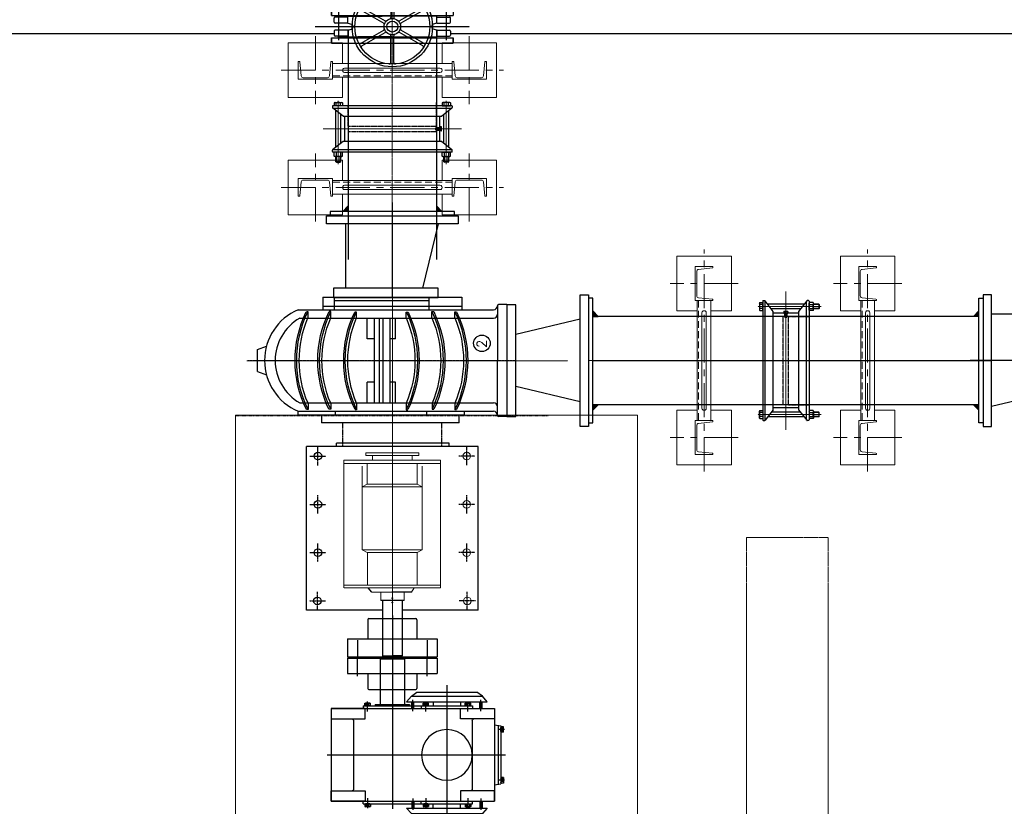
# Model space of a CAD drawing. Header units: inches. Extents: x -4968858 to -265257, y -220693 to 1871410.
# Tile 49 of 225: x -2027479 to -2023866, y 982008 to 984894. Entities that reach past the tile are written whole.
import ezdxf

# ---------------------------------------------------------------- set-up
doc = ezdxf.new("R2010")
doc.units = ezdxf.units.IN
doc.header["$MEASUREMENT"] = 0
doc.header["$PDSIZE"] = 0.25
for name, pattern in [('CENTER', [2, 1.25, -0.25, 0.25, -0.25]), ('CENTER2', [1.125, 0.75, -0.125, 0.125, -0.125]), ('CL-1', [1.25, 1, -0.125, 0, -0.125]), ('CONTINOUS', [0]), ('DASHED', [0.75, 0.5, -0.25]), ('HIDDEN', [0.375, 0.25, -0.125]), ('PHANTOM', [2.5, 1.25, -0.25, 0.25, -0.25, 0.25, -0.25]), ('PHANTOM2', [1.25, 0.625, -0.125, 0.125, -0.125, 0.125, -0.125]), ('XREF1$1$CENTER', [2, 1.25, -0.25, 0.25, -0.25])]:
    doc.linetypes.add(name, pattern=pattern)
for name, color, linetype, lineweight in [('01_Dimension', 12, 'Continuous', 13), ('01_Pipe Support', 31, 'Continuous', 13), ('01_WALL', 54, 'Continuous', 15), ('CABLE TRENCH', 254, 'DASHED', 0), ('CEN', 120, 'CENTER', 13), ('CENTER', 1, 'CL-1', 13)]:
    doc.layers.add(name, color=color, linetype=linetype, lineweight=lineweight)
for name, color, linetype in [('1', 1, 'Continuous'), ('11.drain pipe', 11, 'Continuous'), ('12.BASLPIPE', 96, 'Continuous'), ('2', 1, 'Continuous'), ('ext', 4, 'PHANTOM'), ('HID', 7, 'HIDDEN'), ('MOTOR', 62, 'Continuous'), ('PUMP', 4, 'Continuous'), ('XREF1$1$1', 1, 'XREF1$1$CENTER'), ('XREF1$1$BODY', 5, 'Continuous')]:
    doc.layers.add(name, color=color, linetype=linetype)
doc.styles.add('ROMANT', font='ROMANT.SHX')

# ---------------------------------------------------------------- blocks, each defined once
blk = doc.blocks.new('300NB_PS_MB5506-D')
at = {"layer": 'CEN'}
for p, q in [((0, 253.7), (0, -253.7)), ((-129, 198.2), (103.1, 198.2)), ((-129, -198.2), (103.1, -198.2))]:
    blk.add_line(p, q, dxfattribs=at)
at = {"layer": 'ext'}
for p, q in [((-122.4, 205.3), (-100.9, 205.3)), ((-122.4, 191), (-100.9, 191)), ((-120.7, 189.4), (-120.7, 207)), ((-122.4, -191), (-100.9, -191)), ((-122.4, -205.3), (-100.9, -205.3)), ((-120.7, -207), (-120.7, -189.4))]:
    blk.add_line(p, q, dxfattribs=at)
at = {"layer": 'HID'}
for p, q in [((-10, 161.9), (-85, 161.9)), ((-10, 161.9), (-10, -161.9)), ((10, 161.9), (85, 161.9)), ((10, 161.9), (10, -161.9)), ((-10, -161.9), (-85, -161.9)), ((10, -161.9), (85, -161.9))]:
    blk.add_line(p, q, dxfattribs=at)
at = {"layer": 'PUMP'}
for p, q in [((-85, -217.8), (-85, 217.8)), ((-82.8, 220), (-78.4, 220)), ((-76.2, 218.5), (-76.2, -217.8)), ((76.2, 218.5), (76.2, -217.8)), ((82.8, 220), (78.4, 220)), ((85, -217.8), (85, 217.8)), ((-122.4, 205.3), (-120.7, 207)), ((-122.4, 205.3), (-122.4, 191)), ((-120.7, 189.4), (-122.4, 191)), ((-120.7, 207), (-100.9, 207)), ((-120.7, 189.4), (-100.9, 189.4)), ((-100.9, 211.1), (-99.8, 213.1)), ((-100.9, 185.3), (-100.9, 211.1)), ((-100.9, 185.3), (-99.8, 183.3)), ((-99.8, 213.1), (-86.2, 213.1)), ((-86.2, 205.6), (-99.8, 205.6)), ((-86.2, 190.7), (-99.8, 190.7)), ((-99.8, 183.3), (-86.2, 183.3)), ((-85, 211.1), (-86.2, 213.1)), ((-85, 185.3), (-86.2, 183.3)), ((-85, 185.3), (-85, 211.1)), ((-67.2, 207), (67.2, 207)), ((-53.4, 189.4), (53.4, 189.4)), ((95.4, 213.1), (85, 213.1)), ((85, 183.3), (85, 213.1)), ((85, 205.6), (95.4, 205.6)), ((85, 190.7), (95.4, 190.7)), ((95.4, 183.3), (85, 183.3)), ((96.5, 211.1), (95.4, 213.1)), ((96.5, 185.3), (95.4, 183.3)), ((96.5, 211.1), (96.5, 185.3)), ((-46.6, -180.6), (-46.6, 180.6)), ((-46.6, 174), (46.6, 174)), ((-76.6, -219), (-46.6, -180.6)), ((-46.6, -174), (46.6, -174)), ((-46.6, -179.4), (-46.6, -179.6)), ((7.7, -174), (-7.7, -174)), ((-7.7, -179), (-7.7, -174)), ((-6, -180.6), (6, -180.6)), ((-4.4, -165.2), (-4.4, -174)), ((-4.4, -165.7), (-4, -165.2)), ((-4.4, -165.7), (4.4, -165.7)), ((-4.4, -168), (-4.4, -172.9)), ((4.4, -172.9), (-4.4, -172.9)), ((-4.4, -179), (-4.4, -174)), ((-4, -165.2), (4, -165.2)), ((-4, -165.2), (-4, -174)), ((-3.3, -159.8), (-3.3, -165.2)), ((2.2, -158.7), (-2.2, -158.7)), ((3.3, -159.8), (3.3, -165.2)), ((4, -165.2), (4, -174)), ((4.4, -165.7), (4, -165.2)), ((4.4, -165.2), (4.4, -174)), ((4.4, -168), (4.4, -172.9)), ((4.4, -179), (4.4, -174)), ((7.7, -179), (7.7, -174)), ((46.6, -179.4), (46.6, -179.6)), ((-120.7, -189.4), (-122.4, -191)), ((-122.4, -205.3), (-122.4, -191)), ((-122.4, -205.3), (-120.7, -207)), ((-120.7, -189.4), (-100.9, -189.4)), ((-120.7, -207), (-100.9, -207)), ((-100.9, -185.3), (-99.8, -183.3)), ((-100.9, -185.3), (-100.9, -211.1)), ((-100.9, -211.1), (-99.8, -213.1)), ((-99.8, -183.3), (-86.2, -183.3)), ((-86.2, -190.7), (-99.8, -190.7)), ((-86.2, -205.6), (-99.8, -205.6)), ((-99.8, -213.1), (-86.2, -213.1)), ((-85, -185.3), (-86.2, -183.3)), ((-85, -211.1), (-86.2, -213.1)), ((-85, -185.3), (-85, -211.1)), ((-67.2, -207), (67.2, -207)), ((-53.4, -189.4), (53.4, -189.4)), ((76.2, -186.1), (76.2, -189.4)), ((95.4, -183.3), (85, -183.3)), ((85, -183.3), (85, -213.1)), ((85, -190.7), (95.4, -190.7)), ((85, -205.6), (95.4, -205.6)), ((95.4, -213.1), (85, -213.1)), ((96.5, -185.3), (95.4, -183.3)), ((96.5, -211.1), (95.4, -213.1)), ((96.5, -211.1), (96.5, -185.3)), ((-82.8, -220), (-78.4, -220)), ((82.8, -220), (78.4, -220))]:
    blk.add_line(p, q, dxfattribs=at)
for points in [[(-46.6, 180.6), (-76.6, 219)], [(46.6, 180.6), (76.6, 219)], [(46.6, 180.6), (46.6, -180.6), (76.6, -219)]]:
    blk.add_lwpolyline(points, dxfattribs=at)
for centre, radius, start, end in [((-82.8, 217.8), 2.2, 90, 180), ((-78.4, 217.8), 2.2, 34.2717, 90), ((78.4, 217.8), 2.2, 90, 145.7283), ((82.8, 217.8), 2.2, 0, 90), ((-94.3, 209.4), 6.6, 145.6158, 214.3842), ((-76.3, 198.2), 24.7, 162.412, 197.588), ((-94.3, 187), 6.6, 145.6158, 214.3842), ((-91.6, 209.4), 6.6, 325.6158, 34.3842), ((-109.7, 198.2), 24.7, 342.412, 17.588), ((-91.6, 187), 6.6, 325.6158, 34.3842), ((89.9, 209.4), 6.6, 325.6158, 34.3842), ((71.9, 198.2), 24.7, 342.412, 17.588), ((89.9, 187), 6.6, 325.6158, 34.3842), ((-6, -179), 1.65, 180, 0), ((0, -173.9), 6.68, 228.8879, 311.1121), ((-2.2, -159.8), 1.1, 90, 180), ((2.2, -159.8), 1.1, 0, 90), ((6, -179), 1.65, 180, 0), ((-94.3, -187), 6.6, 145.6158, 214.3842), ((-76.3, -198.2), 24.7, 162.412, 197.588), ((-94.3, -209.4), 6.6, 145.6158, 214.3842), ((-91.6, -187), 6.6, 325.6158, 34.3842), ((-109.7, -198.2), 24.7, 342.412, 17.588), ((-91.6, -209.4), 6.6, 325.6158, 34.3842), ((89.9, -187), 6.6, 325.6158, 34.3842), ((71.9, -198.2), 24.7, 342.412, 17.588), ((89.9, -209.4), 6.6, 325.6158, 34.3842), ((-82.8, -217.8), 2.2, 180, 270), ((-78.4, -217.8), 2.2, 270, 0), ((78.4, -217.8), 2.2, 180, 270), ((82.8, -217.8), 2.2, 270, 0)]:
    blk.add_arc(centre, radius, start, end, dxfattribs=at)
blk = doc.blocks.new('Hex Nut - 10 mm side')
at = {"color": 0, "linetype": 'Continuous'}
for p, q in [((-9.2, -6.8), (-9.2, 6.8)), ((-0.7, 9.1), (-8.5, 9.1)), ((-0.7, 4.5), (-8.5, 4.5)), ((0, -6.8), (0, 6.8)), ((-0.7, -4.5), (-8.5, -4.5)), ((-0.7, -9.1), (-8.5, -9.1))]:
    blk.add_line(p, q, dxfattribs=at)
for centre, radius, start, end in [((-5, 6.8), 4.19, 147.1328, 212.8672), ((6.6, 0), 15.7, 163.2214, 196.7786), ((-4.2, 6.8), 4.19, 327.1328, 32.8672), ((-15.7, 0), 15.7, 343.2214, 16.7787), ((-5, -6.8), 4.19, 147.1328, 212.8672), ((-4.2, -6.8), 4.19, 327.1328, 32.8672)]:
    blk.add_arc(centre, radius, start, end, dxfattribs=at)
blk = doc.blocks.new('200FC-TV')
for p, q in [((-170, 425), (170, 425)), ((-170, 425), (-170, -175.3)), ((170, 425), (170, -175.3)), ((-126.8, 342.8), (126.8, 342.8)), ((-180, 307.1), (-180, -93.9)), ((-180, 307.1), (-170, 307.1)), ((180, 307.1), (170, 307.1)), ((180, 307.1), (180, -93.9)), ((-185, 262.5), (-180, 262.5)), ((-185, 262.5), (-185, 137.5)), ((-353, 245), (-355, 243)), ((-353, 245), (-185, 245)), ((-353, 155), (-355, 157)), ((-353, 155), (-185, 155)), ((-195, 148), (-215, 130.2)), ((-195, 148), (-195, -148)), ((195, 148), (195, -148)), ((195, 148), (215, 130.2)), ((-215, 130.2), (-230, 110.5)), ((-230, 110.5), (-230, -110.5)), ((-215, 130.2), (-215, -130.2)), ((-170, 129), (-195, 129)), ((-170, 121), (-195, 121)), ((-185, 137.5), (-180, 137.5)), ((170, 129), (195, 129)), ((170, 121), (195, 121)), ((215, 130.2), (215, -130.2)), ((215, 130.2), (230, 110.5)), ((230, 110.5), (230, -110.5)), ((-180, 93.9), (-170, 93.9)), ((180, 93.9), (170, 93.9)), ((-195, 50), (-180, 50)), ((195, 50), (180, 50)), ((233, 53.7), (230, 53.7)), ((235, 30), (235, 51.7)), ((235, 30), (373, 30)), ((235, 30), (235, -30)), ((373, 30), (373, -30)), ((373, 30), (375, 28)), ((375, 28), (375, -28)), ((235, -30), (373, -30)), ((235, -30), (235, -51.7)), ((373, -30), (375, -28)), ((-195, -50), (-180, -50)), ((195, -50), (180, -50)), ((233, -53.7), (230, -53.7)), ((-180, -93.9), (-170, -93.9)), ((-126.8, -93.1), (126.8, -93.1)), ((180, -93.9), (170, -93.9)), ((-215, -130.2), (-230, -110.5)), ((-195, -148), (-215, -130.2)), ((-170, -121), (-195, -121)), ((-170, -129), (-195, -129)), ((170, -121), (195, -121)), ((170, -129), (195, -129)), ((195, -148), (215, -130.2)), ((215, -130.2), (230, -110.5)), ((-170, -175.3), (170, -175.3)), ((-109.9, -175.3), (-106.1, -198)), ((109.9, -175.3), (106.1, -198)), ((-107.8, -188), (107.8, -188)), ((-106.1, -198), (106.1, -198))]:
    blk.add_line(p, q)
at = {"ltscale": 3}
for p, q in [((-355, 243), (-355, 157)), ((-353, 245), (-353, 155))]:
    blk.add_line(p, q, dxfattribs=at)
for points in [[(-170, 425), (-131.8, 425), (-131.8, 300), (-170, 300)], [(170, 425), (131.8, 425), (131.8, 300), (170, 300)], [(-170, -175.3), (-131.8, -175.3), (-131.8, -50.3), (-170, -50.3)], [(170, -175.3), (131.8, -175.3), (131.8, -50.3), (170, -50.3)]]:
    blk.add_lwpolyline(points, close=True)
blk.add_circle((0, 0), 93.1)
for centre, radius, start, end in [((-126.8, 347.8), 5, 180, 270), ((126.8, 347.8), 5, 270, 0), ((233, 51.7), 2, 0, 90), ((233, -51.7), 2, 270, 0), ((-126.8, -98.1), 5, 90, 180), ((126.8, -98.1), 5, 0, 90)]:
    blk.add_arc(centre, radius, start, end)
at = {"layer": '1', "ltscale": 3}
for p, q in [((0, 439.5), (0, -214.6)), ((-355, 200), (197.6, 200)), ((-255.8, 0), (389.2, 0))]:
    blk.add_line(p, q, dxfattribs=at)
at = {"layer": '1', "ltscale": 0.2}
for p, q in [((-159.2, 290.7), (-195.7, 290.7)), ((159.2, 290.7), (195.7, 290.7)), ((-160, 125), (-201.6, 125)), ((160, 125), (201.6, 125)), ((-159.2, 77.5), (-195.7, 77.5)), ((159.2, 77.5), (195.7, 77.5)), ((-159.2, -77.5), (-195.7, -77.5)), ((159.2, -77.5), (195.7, -77.5)), ((-160, -125), (-201.6, -125)), ((160, -125), (201.6, -125)), ((-93.2, -211), (-93.2, -187.8)), ((93.2, -211), (93.2, -187.8))]:
    blk.add_line(p, q, dxfattribs=at)
for p, xscale, yscale, zscale in [((-180, 290.7), 1.100000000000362, 1.100000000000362, 1.100000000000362), ((180, 290.7), -1.100000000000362, 1.10000000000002, 1.1), ((-180, 77.5), 1.100000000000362, 1.100000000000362, 1.100000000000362), ((180, 77.5), -1.100000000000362, 1.099999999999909, 1.1)]:
    blk.add_blockref('Hex Nut - 10 mm side', p, dxfattribs=dict(xscale=xscale, yscale=yscale, zscale=zscale))
for p, xscale, yscale, zscale, rotation in [((-180, -77.5), -1.100000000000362, 1.099999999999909, 1.1, 180), ((180, -77.5), 1.100000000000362, 1.100000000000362, 1.100000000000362, 180), ((-93.2, -208.1), -1.100000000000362, 1.100000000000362, 1.1, 90), ((93.2, -208.1), 1.100000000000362, 1.100000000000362, 1.100000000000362, 270)]:
    blk.add_blockref('Hex Nut - 10 mm side', p, dxfattribs=dict(xscale=xscale, yscale=yscale, zscale=zscale, rotation=rotation))
blk = doc.blocks.new('330-COUPLING')
for p, q in [((140, 165), (84, 165)), ((84, 165), (84, -165)), ((140, 165), (140, -165)), ((211, 165), (145, 165)), ((145, 165), (145, -165)), ((211, 165), (211, -165)), ((25, 86), (25, -86)), ((84, 90), (29, 90)), ((281, 90), (211, 90)), ((285, 86), (285, -86)), ((84, -90), (29, -90)), ((281, -90), (211, -90)), ((140, -165), (84, -165)), ((211, -165), (145, -165))]:
    blk.add_line(p, q)
for centre, start, end in [((29, 86), 90, 180), ((281, 86), 0, 90), ((29, -86), 180, 270), ((281, -86), 270, 0)]:
    blk.add_arc(centre, 4, start, end)
at = {"layer": '1'}
for p, q in [((73.9, 127.5), (138.7, 127.5)), ((206.1, 127.5), (141.3, 127.5)), ((73.9, -127.5), (138.7, -127.5)), ((206.1, -127.5), (141.3, -127.5))]:
    blk.add_line(p, q, dxfattribs=at)
at = {"layer": '1', "ltscale": 2}
for p, q in [((152.6, 0), (16.9, 0)), ((296.9, 0), (136.2, 0))]:
    blk.add_line(p, q, dxfattribs=at)
blk = doc.blocks.new('EFGF')
for p, q in [((31464.6, 7389), (31440.9, 7389)), ((31441.1, 7389), (31441.1, 7395)), ((31776.5, 7389), (31800.2, 7389)), ((31800.1, 7389), (31800.1, 7395)), ((31442.6, 7305.7), (31442.6, 7312.4)), ((31442.6, 7305.7), (31442.6, 7312.4)), ((31464.6, 7305.7), (31442.6, 7305.7)), ((31777.4, 7305.2), (31800.8, 7305.2)), ((31800.8, 7305.2), (31800.8, 7311.8)), ((31440.9, 7210.5), (31440.9, 7216.6)), ((31464.6, 7210.5), (31440.9, 7210.5)), ((31777.4, 7210.7), (31798.9, 7210.7)), ((31798.9, 7210.7), (31798.9, 7217.7)), ((31464.6, 7029.1), (31440.9, 7029.1)), ((31440.9, 7029.1), (31440.9, 7023.1)), ((31777.4, 7029), (31798.9, 7029)), ((31798.9, 7029), (31798.9, 7021.9)), ((31464.6, 6933.9), (31442.6, 6933.9)), ((31442.6, 6933.9), (31442.6, 6927.3)), ((31442.6, 6933.9), (31442.6, 6927.3)), ((31777.4, 6934.5), (31800.8, 6934.5)), ((31800.8, 6934.5), (31800.8, 6927.8)), ((31776.5, 6850.7), (31800.2, 6850.7)), ((31800.1, 6850.7), (31800.1, 6844.6))]:
    blk.add_line(p, q)
at = {"layer": 'PUMP'}
for centre, radius, start, end in [((31621.1, 7025.2), 411.3, 64.2785, 115.9635), ((31621.1, 7019.2), 411.3, 64.2082, 115.9668), ((31621.1, 7026.3), 395, 66.6995, 113.3417), ((31621.1, 6941.8), 411.3, 64.1002, 115.7255), ((31621.1, 6935.2), 411.3, 64.1002, 115.7255), ((31620.4, 6942.7), 395, 66.5791, 113.2213), ((31621.1, 6846.8), 411.3, 64.3922, 115.9808), ((31621.1, 6840.8), 411.3, 64.3922, 115.9808), ((31621.1, 6847.9), 395, 66.6995, 113.3417), ((31621.1, 7398.8), 411.3, 244.0192, 295.6078), ((31621.1, 7392.8), 411.3, 244.0192, 295.6078), ((31621.1, 7391.8), 395, 246.6583, 293.3005), ((31621.1, 7304.5), 411.3, 244.2745, 295.8998), ((31621.1, 7297.8), 411.3, 244.2745, 295.8998), ((31620.4, 7296.9), 395, 246.7787, 293.4209), ((31621.1, 7220.4), 411.3, 244.0332, 295.7918), ((31621.1, 7214.4), 411.3, 244.0365, 295.7215), ((31621.1, 7213.3), 395, 246.6583, 293.3005)]:
    blk.add_arc(centre, radius, start, end, dxfattribs=at)
blk = doc.blocks.new('150 510-TV')
at = {"color": 1, "linetype": 'CENTER', "lineweight": 9}
for p, q in [((345.4, 793.8), (345.4, -383.9)), ((578.2, 259.7), (-813.3, 259.7))]:
    blk.add_line(p, q, dxfattribs=at)
for p, q in [((305.6, 755), (293.1, 721.6)), ((386.7, 755), (399.2, 721.6)), ((-569.6, 574.7), (30.4, 574.7)), ((30.4, -55.3), (30.4, 574.7)), ((189.7, 569.2), (166, 569.2)), ((166.1, 569.2), (166.1, 575.2)), ((578.2, 515.2), (532.3, 515.2)), ((30.4, 464.9), (42.6, 464.9)), ((-740.6, 292.6), (-737, 296.3)), ((-740.6, 292.6), (-740.6, 259.7)), ((-737, 296.3), (-737, 259.7)), ((-740.6, 226.9), (-740.6, 259.7)), ((-737, 223.2), (-737, 259.7)), ((-740.6, 226.9), (-737, 223.2)), ((578.2, 4.2), (532.3, 4.2)), ((-569.6, -55.3), (30.4, -55.3)), ((145.1, -126.1), (346.2, -126.1)), ((551.2, -160), (551.2, -130))]:
    blk.add_line(p, q)
at = {"color": 0}
for p, q in [((305.6, 755), (386.7, 755)), ((-569.6, 296.3), (-569.6, 574.7)), ((544.3, 4.2), (544.3, 515.2)), ((-569.6, -55.3), (-569.6, 223.2)), ((117.9, 14.4), (145.3, 14.4))]:
    blk.add_line(p, q, dxfattribs=at)
at = {"linetype": 'HIDDEN'}
for p, q in [((30.4, 441.3), (117.9, 441.3)), ((30.4, 78.2), (117.9, 78.2))]:
    blk.add_line(p, q, dxfattribs=at)
for centre, radius, start, end in [((346.2, 526.3), 202.3, 23.1061, 156.8939), ((346.2, 510.9), 178.6, 29.8152, 150.1848)]:
    blk.add_arc(centre, radius, start, end)
at = {"layer": '1', "linetype": 'CENTER2', "ltscale": 0.5}
for p, q in [((-535.6, 564.2), (-535.6, 505.2)), ((-358.6, 562.2), (-358.6, 503.2)), ((-181.6, 562.2), (-181.6, 503.2)), ((-4.6, 562.2), (-4.6, 503.2)), ((-569.4, 534.7), (-502, 534.7)), ((-392.4, 532.7), (-325, 532.7)), ((-215.4, 532.7), (-148, 532.7)), ((-38.4, 532.7), (29, 532.7)), ((-535.7, -44.8), (-535.7, 14.2)), ((-358.6, -42.7), (-358.6, 16.3)), ((-181.6, -42.7), (-181.6, 16.3)), ((-4.6, -42.7), (-4.6, 16.3)), ((-569.4, -15.3), (-502, -15.3)), ((-392.4, -13.2), (-325, -13.2)), ((-215.4, -13.2), (-148, -13.2)), ((-38.3, -13.2), (29.1, -13.2))]:
    blk.add_line(p, q, dxfattribs=at)
at = {"layer": '2', "lineweight": 13}
for p, q in [((-487.5, 437.5), (-19.5, 437.5)), ((-487.5, 436.3), (-487.5, 259.7)), ((-477.9, 436.3), (-477.9, 259.7)), ((-31.5, 437.5), (-31.5, 260.9)), ((-19.5, 437.5), (-19.5, 259.7)), ((-348.7, 370.1), (-358.4, 351.8)), ((-348.7, 370.1), (-348.7, 260.9)), ((-41.8, 370.1), (-348.7, 370.1)), ((-116.8, 370.1), (-116.8, 260.9)), ((-107, 351.8), (-116.8, 370.1)), ((-503.2, 335.1), (-503.2, 263.2)), ((-358.4, 350.7), (-477.9, 350.7)), ((-358.4, 351.8), (-358.4, 260.9)), ((-107, 351.8), (-107, 260.9)), ((-31.5, 351.8), (-107, 351.8)), ((-19.5, 332.8), (-1.7, 332.8)), ((-1.7, 357.1), (-1.7, 259.7)), ((-1.7, 357.1), (8.1, 357.1)), ((8.1, 357.1), (-1.7, 357.1)), ((8.1, 357.1), (8.1, 259.7)), ((-533.6, 301.8), (-533.6, 215.8)), ((-503.2, 301.8), (-533.6, 301.8)), ((-487.5, 83.2), (-487.5, 259.7)), ((-477.9, 83.2), (-477.9, 259.7)), ((-358.4, 168.8), (-358.4, 259.7)), ((-348.7, 150.6), (-348.7, 259.7)), ((-116.8, 150.6), (-116.8, 259.7)), ((-107, 168.8), (-107, 259.7)), ((-31.5, 83.2), (-31.5, 259.7)), ((-19.5, 83.2), (-19.5, 259.7)), ((-1.7, 162.3), (-1.7, 259.7)), ((8.1, 162.3), (8.1, 259.7)), ((-503.2, 215.8), (-533.6, 215.8)), ((-503.2, 189), (-487.5, 180)), ((-19.5, 186.7), (-1.7, 186.7)), ((-358.4, 168.8), (-477.9, 168.8)), ((-348.7, 150.6), (-358.4, 168.8)), ((-41.8, 150.6), (-348.7, 150.6)), ((-107, 168.8), (-116.8, 150.6)), ((-31.5, 168.8), (-107, 168.8)), ((8.1, 162.3), (-1.7, 162.3)), ((-1.7, 162.3), (8.1, 162.3)), ((-487.5, 83.2), (-19.5, 83.2))]:
    blk.add_line(p, q, dxfattribs=at)
at = {"layer": '2'}
for p, q in [((-503.2, 335.1), (-487.5, 347.9)), ((-503.2, 189), (-503.2, 262.1))]:
    blk.add_line(p, q, dxfattribs=at)
for centre in [(-535.6, 534.7), (-358.6, 532.7), (-181.6, 532.7), (-4.6, 532.7)]:
    blk.add_circle(centre, 14, dxfattribs=at)
at = {"layer": '2', "lineweight": 13}
for centre in [(-358.6, -13.2), (-181.6, -13.2), (-4.6, -13.2), (-535.6, -15.3)]:
    blk.add_circle(centre, 14, dxfattribs=at)
at = {"layer": '2', "color": 6, "linetype": 'HIDDEN'}
for p in [(-541.2, 260.9), (-541.2, 259.7), (-525.4, 260.9), (-525.4, 260.9), (-525.4, 259.7), (-525.4, 259.7)]:
    blk.add_point(p, dxfattribs=at)
at = {"layer": 'CENTER', "linetype": 'CENTER2', "lineweight": 9}
blk.add_line((346.2, -194), (346.2, 789.9), dxfattribs=at)
at = {"layer": 'MOTOR'}
for p, q in [((-533.6, 296.3), (-737, 296.3)), ((-533.6, 223.2), (-737, 223.2))]:
    blk.add_line(p, q, dxfattribs=at)
at = {"layer": 'PUMP'}
for p, q in [((145.3, -4.9), (145.3, 605.7)), ((145.3, 605.7), (160.1, 605.7)), ((160.1, 605.7), (160.1, -111.1)), ((191.2, 599.7), (191.2, -111.1)), ((501.2, 599.7), (501.2, -111.1)), ((532.3, 605.7), (532.3, -111.1)), ((145.3, 519.5), (117.9, 519.5)), ((117.9, 14.4), (117.9, 519.5)), ((578.2, 515.2), (578.2, 4.2)), ((578.2, 472.9), (532.3, 472.9)), ((566, 472.9), (566, 126.4)), ((42.6, 51), (42.6, 464.9)), ((145.3, 468), (160.1, 468)), ((191.2, 351.7), (267, 351.7)), ((191.2, 351.7), (267, 351.7)), ((501.2, 327), (191.2, 327)), ((501.2, 327), (191.2, 327)), ((267, 327), (267, 351.7)), ((267, 327), (267, 351.7)), ((425.3, 351.7), (501.2, 351.7)), ((425.3, 327), (425.3, 351.7)), ((425.3, 351.7), (501.2, 351.7)), ((425.3, 327), (425.3, 351.7)), ((-533.6, 215.8), (-533.6, 301.8)), ((191.2, 306.9), (501.2, 306.9)), ((191.2, 293.2), (501.2, 293.2)), ((501.2, 268.5), (191.2, 268.5)), ((501.2, 268.5), (191.2, 268.5)), ((267, 247.7), (267, 268.5)), ((267, 247.7), (267, 268.5)), ((425.3, 247.7), (425.3, 268.5)), ((425.3, 247.7), (425.3, 268.5)), ((191.2, 247.7), (267, 247.7)), ((191.2, 247.7), (267, 247.7)), ((425.3, 247.7), (501.2, 247.7)), ((430.7, 247.7), (501.2, 247.7)), ((145.3, 132.8), (160.1, 132.8)), ((578.2, 126.4), (532.3, 126.4)), ((30.4, 51), (42.6, 51)), ((145.3, -4.9), (160.1, -4.9)), ((141.2, -160), (141.2, -130)), ((547.3, -126.1), (346.2, -126.1)), ((551.2, -160), (141.2, -160))]:
    blk.add_line(p, q, dxfattribs=at)
for centre, radius, start, end in [((145.1, -130), 3.9, 90, 180), ((145.1, -111.1), 15, 270, 0), ((176.2, -111.1), 15, 270, 0), ((516.2, -111.1), 15, 180, 270), ((547.3, -111.1), 15, 180, 270), ((547.3, -130), 3.9, 0, 90)]:
    blk.add_arc(centre, radius, start, end, dxfattribs=at)
at = {"xscale": -1, "rotation": 180}
blk.add_blockref('EFGF', (-31275, 7419.8), dxfattribs=at)
blk = doc.blocks.new('A$C11FB3BBB')
at = {"color": 8, "linetype": 'PHANTOM2', "ltscale": 20}
blk.add_line((1682, 342.6), (1682, -807.4), dxfattribs=at)
for p, q in [((2384.3, -474.6), (2384.3, 8.4)), ((2384.3, 8.4), (2414.3, 8.4)), ((2414.3, 8.4), (2414.3, -474.6)), ((2148.2, -62.6), (2384.3, -62.6)), ((2384.3, -400.9), (2148.2, -344.1)), ((2414.3, -474.6), (2384.3, -474.6)), ((1731, -922.8), (1787.8, -686.7)), ((2035.1, -922.8), (1978.3, -686.7)), ((1641.5, -922.8), (2124.5, -922.8)), ((1641.5, -952.8), (1641.5, -922.8)), ((2124.5, -922.8), (2124.5, -952.8)), ((2124.5, -952.8), (1641.5, -952.8))]:
    blk.add_line(p, q)
for points in [[(2148.2, -401.6), (2148.2, -17.5), (2114.3, -17.5), (2114.3, -401.6)], [(1678, -686.7), (2088, -686.7), (2088, -652.8), (1678.1, -652.8)]]:
    blk.add_lwpolyline(points, close=True)
blk.add_circle((1946.2, -561.8), 30.4)
at = {"layer": '1', "ltscale": 0.5}
blk.add_line((2114.3, -233.1), (2462.7, -233.1), dxfattribs=at)
for name, p in [('150 510-TV', (1536.9, -492.8)), ('330-COUPLING', (651.3, -233.1))]:
    blk.add_blockref(name, p)
at = {"xscale": -1}
blk.add_blockref('200FC-TV', (436.3, -433.1), dxfattribs=at)
at = {"color": 6, "style": 'ROMANT'}
blk.add_text('2', height=35.2, dxfattribs=at).set_placement((1929.2, -578.7))
blk = doc.blocks.new('KGV_PLAN')
at = {"layer": '1', "linetype": 'Continuous'}
for p, q in [((-5, 132.1), (-5, 33.5)), ((5, 132.1), (5, 33.5)), ((-116.9, 61.7), (-31.5, 12.4)), ((-111.9, 70.4), (-26.5, 21.1)), ((111.9, 70.4), (26.5, 21.1)), ((116.9, 61.7), (31.5, 12.4)), ((-116.9, -61.7), (-31.5, -12.4)), ((-111.9, -70.4), (-26.5, -21.1)), ((-5, -132.1), (-5, -33.5)), ((5, -132.1), (5, -33.5)), ((111.9, -70.4), (26.5, -21.1)), ((116.9, -61.7), (31.5, -12.4))]:
    blk.add_line(p, q, dxfattribs=at)
at = {"layer": '1'}
for p, q in [((223, 61, 0), (-223, 61, 0)), ((-223, 61, 0), (-223, 41, 0)), ((223, 61, 0), (-223, 61, 0)), ((-223, 41, 0), (-223, 61, 0)), ((223, 41, 0), (-223, 41, 0)), ((223, 41, 0), (-223, 41, 0)), ((223, 61, 0), (223, 41, 0)), ((223, 41, 0), (223, 61, 0)), ((223, -41, 0), (-223, -41, 0)), ((223, -41, 0), (-223, -41, 0)), ((-223, -61, 0), (-223, -41, 0)), ((223, -61, 0), (-223, -61, 0)), ((223, -61, 0), (-223, -61, 0)), ((223, -61, 0), (223, -41, 0)), ((223, -41, 0), (223, -61, 0))]:
    blk.add_line(p, q, dxfattribs=at)
at = {"layer": '1', "linetype": 'Continuous'}
for radius in [147.5, 137.5, 30, 20]:
    blk.add_circle((0, 0), radius, dxfattribs=at)
for centre, start, end in [((-10, 132.1), 0, 94.3283), ((10, 132.1), 85.6717, 180), ((-109.4, 74.7), 145.6717, 240), ((109.4, 74.7), 300, 34.3283), ((-119.4, 57.4), 60, 154.3283), ((119.4, 57.4), 25.6717, 120), ((-34, 8.1), 346.6015, 60), ((-24, 25.4), 240, 313.3985), ((-10, 33.5), 286.6015, 0), ((10, 33.5), 180, 253.3985), ((24, 25.4), 226.6015, 300), ((34, 8.1), 120, 193.3985), ((-34, -8.1), 300, 13.3985), ((-24, -25.4), 46.6015, 120), ((-10, -33.5), 0, 73.3985), ((10, -33.5), 106.6015, 180), ((24, -25.4), 60, 133.3985), ((34, -8.1), 166.6015, 240), ((-119.4, -57.4), 205.6717, 300), ((-109.4, -74.7), 120, 214.3283), ((109.4, -74.7), 325.6717, 60), ((119.4, -57.4), 240, 334.3283), ((-10, -132.1), 265.6717, 0), ((10, -132.1), 180, 274.3283)]:
    blk.add_arc(centre, 5, start, end, dxfattribs=at)
at = {"layer": 'XREF1$1$1'}
for p, q in [((-198, -53.2, 0), (-198, 50.1, 0)), ((198, -53.2, 0), (198, 50.1, 0)), ((282.9, 0, 0), (-282.9, 0, 0))]:
    blk.add_line(p, q, dxfattribs=at)
at = {"layer": 'XREF1$1$BODY'}
for p, q in [((0, 38, 0), (-163, 38, 0)), ((-163, 13, 0), (-163, 38, 0)), ((0, 38, 0), (126.7, 38, 0)), ((75.4, 38, 0), (37, 38, 0)), ((200, 38, 0), (73.4, 38, 0)), ((161.8, 38, 0), (163, 38, 0)), ((163, 13, 0), (163, 38, 0)), ((-213.7, 16.5, 0), (-213.7, 31.7, 0)), ((-162.7, 35.2, 0), (-210.2, 35.2, 0)), ((-163, 35.2, 0), (-210.2, 35.2, 0)), ((-163, 13, 0), (-210.2, 13, 0)), ((-163, 13, 0), (-150.2, 9.6, 0)), ((-145, -2.8, 0), (-145, 2.8, 0)), ((145, -2.8, 0), (145, 2.8, 0)), ((163, 13, 0), (150.2, 9.6, 0)), ((163, 35.2, 0), (162.7, 35.2, 0)), ((163, 35.2, 0), (210.2, 35.2, 0)), ((163, 13, 0), (210.2, 13, 0)), ((213.7, 16.5, 0), (213.7, 31.7, 0)), ((-213.7, -16.5, 0), (-213.7, -31.7, 0)), ((-163, -13, 0), (-210.2, -13, 0)), ((-163, -35.2, 0), (-210.2, -35.2, 0)), ((-163, -13, 0), (-150.2, -9.6, 0)), ((-163, -13, 0), (-163, -38, 0)), ((163, -13, 0), (150.2, -9.6, 0)), ((163, -13, 0), (210.2, -13, 0)), ((163, -13, 0), (163, -38, 0)), ((163, -35.2, 0), (210.2, -35.2, 0)), ((213.7, -16.5, 0), (213.7, -31.7, 0)), ((-163, -38, 0), (126.7, -38, 0)), ((75.4, -38, 0), (37, -38, 0)), ((200, -38, 0), (73.4, -38, 0)), ((124.6, -38, 0), (163, -38, 0))]:
    blk.add_line(p, q, dxfattribs=at)
for centre, radius, start, end in [((-210.2, 31.7, 0), 3.5, 90, 180), ((-210.2, 16.5, 0), 3.5, 180, 270), ((-152, 2.8, 0), 7.01, 0, 75), ((152, 2.8, 0), 7.01, 105, 180), ((210.2, 31.7, 0), 3.5, 0, 90), ((210.2, 16.5, 0), 3.5, 270, 0), ((-210.2, -16.5, 0), 3.5, 90, 180), ((-210.2, -31.7, 0), 3.5, 180, 270), ((-152, -2.8, 0), 7.01, 285, 0), ((152, -2.8, 0), 7.01, 180, 255), ((210.2, -16.5, 0), 3.5, 0, 90), ((210.2, -31.7, 0), 3.5, 270, 0)]:
    blk.add_arc(centre, radius, start, end, dxfattribs=at)
blk = doc.blocks.new('PS_1')
at = {"layer": '01_Pipe Support', "color": 1, "linetype": 'CENTER', "ltscale": 100}
for p, q in [((-282.5, -125), (-282.5, 125)), ((282.5, -125), (282.5, 125)), ((-407.5, 0), (407.5, 0))]:
    blk.add_line(p, q, dxfattribs=at)
at = {"layer": '01_Pipe Support'}
for p, q in [((220, 25), (-220, 25)), ((-220, 25), (-220, -25)), ((174.9, 8), (-174.9, 8)), ((220, 25), (220, -25)), ((220, -25), (-220, -25)), ((174.9, -8), (-174.9, -8))]:
    blk.add_line(p, q, dxfattribs=at)
at = {"layer": '01_Pipe Support', "linetype": 'HIDDEN', "ltscale": 100}
blk.add_line((220, 20), (-220, 20), dxfattribs=at)
at = {"layer": '01_Pipe Support'}
for points in [[(-182.5, 25), (-182.5, 100), (-382.5, 100), (-382.5, -100), (-182.5, -100), (-182.5, -25)], [(182.5, 25), (182.5, 100), (382.5, 100), (382.5, -100), (182.5, -100), (182.5, -25)]]:
    blk.add_lwpolyline(points, dxfattribs=at)
for points in [[(-345, 32.5), (-345, -32.5), (-342.1, -32.5, 0.383864), (-339.7, -30.4), (-334.4, 20.5, -0.383864), (-326.9, 27.2), (-238.1, 27.2, -0.383864), (-230.6, 20.5), (-225.3, -30.4, 0.383864), (-222.9, -32.5), (-220, -32.5), (-220, 32.5)], [(345, 32.5), (345, -32.5), (342.1, -32.5, -0.383864), (339.7, -30.4), (334.4, 20.5, 0.383864), (326.9, 27.2), (238.1, 27.2, 0.383864), (230.6, 20.5), (225.3, -30.4, -0.383864), (222.9, -32.5), (220, -32.5), (220, 32.5)]]:
    blk.add_lwpolyline(points, format="xyb", close=True, dxfattribs=at)
for centre, start, end in [((-174.9, 0), 89.8029, 270), ((174.9, 0), 270, 90.1971)]:
    blk.add_arc(centre, 8, start, end, dxfattribs=at)
blk = doc.blocks.new('Kothagudem_2nd Stage Slurry Pump')
for p, q in [((-2266.5, -266.7), (-2749.5, -266.7)), ((-2749.5, -266.7), (-2749.5, -296.7)), ((-2266.5, -296.7), (-2266.5, -266.7)), ((-2749.5, -296.7), (-2266.5, -296.7)), ((-2675.8, -296.7), (-2619, -532.8)), ((-2337.5, -532.8), (-2337.5, -296.7))]:
    blk.add_line(p, q)
at = {"layer": '1', "ltscale": 0.5}
blk.add_line((-2508, -566.7), (-2508, -218.3), dxfattribs=at)
blk = doc.blocks.new('A$C3EBB7D44')
at = {"layer": 'CABLE TRENCH', "color": 251, "lineweight": 0, "ltscale": 5}
for p, q in [((6605, 7800.1), (6605, 12351.3)), ((6605, 12351.3), (6905, 12351.3)), ((6905, 7800.1), (6905, 12351.3))]:
    blk.add_line(p, q, dxfattribs=at)
blk = doc.blocks.new('A$C1F1B71E3')
for points in [[(43928.6, 24602.1), (43948.6, 24602.1), (43948.6, 24622.1)], [(44292.4, 24602.1), (44272.4, 24602.1), (44272.4, 24622.1)], [(44846.3, 24236.7), (44846.3, 24216.7), (44866.3, 24216.7)], [(46262.7, 24236.7), (46262.7, 24216.7), (46242.7, 24216.7)], [(44846.3, 23872.9), (44846.3, 23892.9), (44866.3, 23892.9)], [(46262.7, 23872.9), (46262.7, 23892.9), (46242.7, 23892.9)]]:
    blk.add_hatch(color=256).paths.add_polyline_path(points)
for p, q in [((44272.4, 24981.1), (44272.4, 25001.1)), ((43948.6, 24622.1), (43928.6, 24602.1)), ((44272.4, 24622.1), (44292.4, 24602.1)), ((44866.3, 24216.7), (44846.3, 24236.7)), ((44846.3, 24216.7), (44866.3, 24216.7)), ((46242.7, 24216.7), (46262.7, 24236.7)), ((46262.7, 24216.7), (46242.7, 24216.7)), ((44846.3, 23892.9), (44866.3, 23892.9)), ((44866.3, 23892.9), (44846.3, 23872.9)), ((46262.7, 23892.9), (46242.7, 23892.9)), ((46242.7, 23892.9), (46262.7, 23872.9))]:
    blk.add_line(p, q)
at = {"layer": '01_WALL', "color": 2, "ltscale": 20}
blk.add_lwpolyline([(43534.8, 23854.8), (43534.8, 19314.8), (45009.8, 19314.8), (45009.8, 23854.8)], close=True, dxfattribs=at)
at = {"layer": '1'}
blk.add_line((44846.3, 24054.8), (46308.7, 24054.8), dxfattribs=at)
at = {"layer": '11.drain pipe', "ltscale": 50}
for p, q in [((37889.8, 25254.8), (43896.8, 25254.8)), ((44324.3, 25254.8), (65934.8, 25254.8))]:
    blk.add_line(p, q, dxfattribs=at)
at = {"layer": '12.BASLPIPE'}
for p, q in [((43948.6, 25269.9), (43948.6, 24837.1)), ((44272.4, 25269.9), (44272.4, 24837.1)), ((43948.7, 25214.4), (43948.7, 24425.1)), ((44272.7, 25214.4), (44272.7, 24425.1)), ((44272.4, 24905.9), (44272.4, 24606.1)), ((43948.6, 24885.9), (43948.6, 24606.1)), ((46262.7, 24216.7), (44846.3, 24216.7)), ((46262.7, 23892.9), (44846.3, 23892.9))]:
    blk.add_line(p, q, dxfattribs=at)
for points in [[(44339.1, 24602.1), (43881.9, 24602.1), (43881.9, 24586.1), (44339.1, 24586.1)], [(44846.3, 23826.2), (44846.3, 24283.4), (44830.3, 24283.4), (44830.3, 23826.2)], [(46262.7, 23826.2), (46262.7, 24283.4), (46278.7, 24283.4), (46278.7, 23826.2)]]:
    blk.add_lwpolyline(points, close=True, dxfattribs=at)
at = {"layer": 'CENTER'}
for p, q in [((44110.5, 24428.1), (44110.5, 27540.5)), ((44830.3, 24054.8), (46278.7, 24054.8))]:
    blk.add_line(p, q, dxfattribs=at)
for name, p, rotation in [('KGV_PLAN', (44110.5, 25279.8), 180), ('A$C11FB3BBB', (43877.5, 22171.8), 90), ('Kothagudem_2nd Stage Slurry Pump', (46012, 26562.8), 90), ('PS_1', (45254.5, 24054.8), 90), ('PS_1', (45854.5, 24054.8), 90)]:
    blk.add_blockref(name, p, dxfattribs=dict(rotation=rotation))
at = {"xscale": -1, "rotation": 180}
blk.add_blockref('PS_1', (44110.5, 25119.8), dxfattribs=at)
blk.add_blockref('PS_1', (44110.5, 24689.8))
at = {"layer": '01_Dimension', "color": 0}
blk.add_blockref('A$C3EBB7D44', (38804.8, 11054.8), dxfattribs=at)
at = {"layer": '1', "linetype": 'Continuous', "xscale": 0.9996920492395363, "yscale": 0.9996920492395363, "zscale": 0.9996920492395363}
for p, rotation in [((44110.5, 24904.8), 90), ((45554.5, 24054.8), 180)]:
    blk.add_blockref('300NB_PS_MB5506-D', p, dxfattribs=dict(at, rotation=rotation))
blk = doc.blocks.new('AHP BLOCK')
at = {"xscale": 0.001, "yscale": 0.001, "zscale": 0.001}
blk.add_blockref('A$C1F1B71E3', (-166.1155, 61.8393), dxfattribs=at)

msp = doc.modelspace()

# ---------------------------------------------------------------- block references
at = {"color": 1, "linetype": 'CONTINOUS', "lineweight": 15, "xscale": 1000, "yscale": 1000, "zscale": 1000}
msp.add_blockref('AHP BLOCK', (-1904106.5, 897749.5), dxfattribs=at)

doc.saveas('drawing.dxf')
